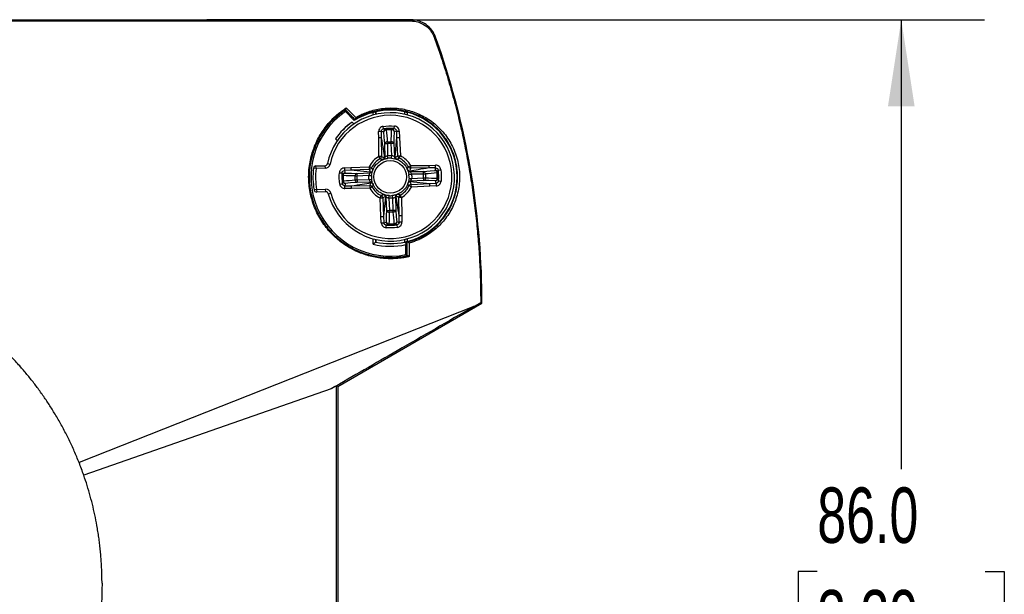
# Model space of a CAD drawing. Header units: millimetres. Extents: x 13 to 546, y 13 to 419.
# Tile 6 of 10: x 160 to 235, y 153 to 197. Entities that reach past the tile are written whole.
import ezdxf

# ---------------------------------------------------------------- set-up
doc = ezdxf.new("R2010")
doc.units = ezdxf.units.MM
doc.header["$LTSCALE"] = 2
doc.linetypes.add('SLD-Solid', pattern=[0])
doc.layers.add('DIMENSIONS', color=140, linetype='SLD-Solid', lineweight=25)
doc.styles.add('SLDTEXTSTYLE0', font='TXT', dxfattribs={"width": 0.7})
doc.dimstyles.new('SLDDIMSTYLE0', dxfattribs={"dimtxt": 4.316016, "dimasz": 6.604, "dimexe": 0, "dimexo": 0.0625, "dimgap": 1.079004, "dimtad": 0, "dimtih": 1, "dimtoh": 1, "dimdec": 1, "dimrnd": 1e-09, "dimzin": 4, "dimdsep": 46, "dimtxsty": 'SLDTEXTSTYLE0', "dimsah": 1, "dimcen": 0.09, "dimadec": 0, "dimazin": 1, "dimtfac": 1, "dimtdec": 1, "dimtofl": 0, "dimtmove": 0, "dimatfit": 3, "dimfxl": 0, "dimfrac": 2, "dimtolj": 1, "dimtzin": 12, "dimarcsym": 0})

# ---------------------------------------------------------------- blocks, each defined once
blk = doc.blocks.new('_D')
at = {"layer": 'DIMENSIONS'}
for p, q in [((176.351, 196.588), (233.161, 196.588)), ((226.811, 196.588), (226.811, 162.286)), ((220.399, 154.46), (218.949, 154.46)), ((218.949, 154.46), (218.949, 147.6)), ((233.224, 154.46), (234.674, 154.46)), ((234.674, 154.46), (234.674, 147.6)), ((218.949, 147.6), (220.399, 147.6)), ((234.674, 147.6), (233.224, 147.6)), ((226.811, 110.588), (226.811, 146.634)), ((176.351, 110.588), (233.161, 110.588))]:
    blk.add_line(p, q, dxfattribs=at)
for points in [[(226.811, 196.588), (225.795, 189.984), (227.827, 189.984)], [(226.811, 110.588), (227.827, 117.192), (225.795, 117.192)]]:
    blk.add_solid(points, dxfattribs=at)
at = {"layer": 'DIMENSIONS', "char_height": 4.2333, "attachment_point": 1, "style": 'SLDTEXTSTYLE0'}
for s, insert in [('86.0', (220.399, 160.883)), ('3.39', (220.399, 153.057))]:
    blk.add_mtext(s, dxfattribs=dict(at, insert=insert))

msp = doc.modelspace()

# ---------------------------------------------------------------- linework, layer by layer
for p, q in [((107.811, 196.588), (173.811, 196.588)), ((173.811, 196.491), (173.811, 196.588)), ((185.068, 188.887), (184.383, 189.572)), ((186.512, 189.312), (186.512, 189.519)), ((186.712, 189.567), (186.712, 189.363)), ((186.72, 189.365), (186.72, 189.561)), ((188.903, 189.561), (188.903, 189.365)), ((188.911, 189.363), (188.911, 189.567)), ((189.111, 189.519), (189.111, 189.312)), ((185.042, 188.63), (184.898, 188.774)), ((184.898, 188.772), (184.898, 188.774)), ((185.041, 188.629), (184.898, 188.772)), ((187.122, 188.047), (186.922, 188.044)), ((186.929, 187.559), (186.922, 188.044)), ((187.122, 188.047), (187.128, 187.562)), ((187.294, 188.248), (187.266, 188.446)), ((188.117, 188.271), (188.134, 188.471)), ((188.301, 188.081), (188.501, 188.09)), ((188.322, 187.596), (188.301, 188.081)), ((188.501, 188.09), (188.522, 187.605)), ((183.625, 187.501), (183.769, 187.357)), ((183.627, 187.501), (183.625, 187.501)), ((183.627, 187.501), (183.77, 187.358)), ((186.948, 186.149), (186.929, 187.559)), ((187.128, 187.562), (187.148, 186.152)), ((187.596, 187.125), (187.397, 187.122)), ((187.411, 186.107), (187.397, 187.122)), ((187.596, 187.125), (187.584, 187.266)), ((187.596, 187.125), (187.609, 186.208)), ((187.881, 187.133), (187.885, 187.275)), ((188.08, 187.142), (187.881, 187.133)), ((187.921, 186.217), (187.881, 187.133)), ((188.08, 187.142), (188.124, 186.128)), ((188.173, 186.117), (188.322, 187.596)), ((188.384, 186.188), (188.322, 187.596)), ((188.522, 187.605), (188.583, 186.196)), ((187.148, 186.152), (186.948, 186.149)), ((187.045, 185.975), (186.948, 186.149)), ((187.298, 185.938), (187.269, 185.927)), ((187.634, 186.009), (187.609, 186.208)), ((187.907, 186.017), (187.921, 186.217)), ((188.384, 186.188), (188.583, 186.196)), ((188.497, 186.017), (188.583, 186.196)), ((182.147, 185.225), (181.948, 185.247)), ((182.141, 185.425), (182.828, 185.445)), ((182.147, 185.225), (182.141, 185.425)), ((182.834, 185.245), (182.147, 185.225)), ((182.828, 185.445), (182.834, 185.245)), ((183.018, 185.603), (183.213, 185.562)), ((183.929, 184.91), (184.128, 184.893)), ((184.309, 185.277), (184.794, 185.298)), ((184.309, 185.277), (184.318, 185.077)), ((184.803, 185.099), (184.318, 185.077)), ((184.794, 185.298), (186.203, 185.36)), ((186.211, 185.16), (184.803, 185.099)), ((186.282, 184.949), (184.803, 185.099)), ((185.257, 184.856), (186.271, 184.9)), ((185.257, 184.856), (185.266, 184.657)), ((186.203, 185.36), (186.211, 185.16)), ((186.382, 185.273), (186.203, 185.36)), ((189.162, 185.101), (189.151, 185.129)), ((189.199, 185.354), (189.373, 185.451)), ((189.331, 184.988), (190.346, 185.003)), ((189.373, 185.451), (190.783, 185.47)), ((189.376, 185.251), (189.373, 185.451)), ((190.786, 185.271), (189.376, 185.251)), ((190.349, 184.803), (190.346, 185.003)), ((190.783, 185.47), (191.268, 185.477)), ((191.271, 185.278), (190.786, 185.271)), ((191.271, 185.278), (191.268, 185.477)), ((191.471, 185.105), (191.669, 185.133)), ((185.124, 184.661), (185.266, 184.657)), ((185.133, 184.36), (185.274, 184.372)), ((186.182, 184.697), (185.266, 184.657)), ((185.274, 184.372), (186.191, 184.385)), ((185.274, 184.372), (185.277, 184.173)), ((186.292, 184.187), (185.277, 184.173)), ((186.182, 184.697), (186.382, 184.683)), ((186.191, 184.385), (186.39, 184.41)), ((189.233, 184.766), (189.432, 184.79)), ((189.241, 184.492), (189.441, 184.478)), ((189.341, 184.227), (190.82, 184.077)), ((190.366, 184.319), (189.352, 184.275)), ((190.349, 184.803), (189.432, 184.79)), ((189.441, 184.478), (190.357, 184.519)), ((190.349, 184.803), (190.49, 184.815)), ((190.366, 184.319), (190.357, 184.519)), ((190.357, 184.519), (190.499, 184.514)), ((191.495, 184.282), (191.694, 184.265)), ((182.193, 183.626), (181.996, 183.592)), ((182.193, 183.626), (182.88, 183.645)), ((182.193, 183.626), (182.199, 183.426)), ((182.885, 183.445), (182.199, 183.426)), ((182.885, 183.445), (182.88, 183.645)), ((183.953, 184.042), (184.151, 184.071)), ((184.352, 183.898), (184.837, 183.904)), ((184.355, 183.698), (184.352, 183.898)), ((184.84, 183.705), (184.355, 183.698)), ((184.837, 183.904), (186.247, 183.924)), ((186.25, 183.725), (184.84, 183.705)), ((186.247, 183.924), (186.25, 183.725)), ((186.25, 183.725), (186.424, 183.821)), ((186.461, 184.074), (186.473, 184.045)), ((189.42, 183.816), (189.241, 183.902)), ((189.412, 184.015), (190.82, 184.077)), ((189.42, 183.816), (189.412, 184.015)), ((190.829, 183.877), (189.42, 183.816)), ((190.82, 184.077), (191.305, 184.098)), ((191.314, 183.899), (190.829, 183.877)), ((191.305, 184.098), (191.314, 183.899)), ((183.084, 183.298), (183.277, 183.351)), ((187.04, 182.979), (187.126, 183.159)), ((187.04, 182.979), (187.239, 182.988)), ((187.101, 181.571), (187.04, 182.979)), ((187.239, 182.988), (187.3, 181.579)), ((187.45, 183.058), (187.3, 181.579)), ((187.543, 182.033), (187.499, 183.047)), ((187.702, 182.958), (187.716, 183.158)), ((187.702, 182.958), (187.742, 182.042)), ((188.014, 182.967), (187.989, 183.166)), ((188.027, 182.05), (188.014, 182.967)), ((188.212, 183.068), (188.226, 182.053)), ((188.675, 183.026), (188.475, 183.023)), ((188.495, 181.613), (188.475, 183.023)), ((188.675, 183.026), (188.578, 183.2)), ((188.675, 183.026), (188.694, 181.616)), ((187.543, 182.033), (187.742, 182.042)), ((187.738, 181.901), (187.742, 182.042)), ((188.027, 182.05), (188.226, 182.053)), ((188.039, 181.909), (188.027, 182.05)), ((187.122, 181.086), (187.101, 181.571)), ((187.3, 181.579), (187.322, 181.094)), ((188.501, 181.128), (188.495, 181.613)), ((188.701, 181.131), (188.501, 181.128)), ((188.694, 181.616), (188.701, 181.131)), ((187.122, 181.086), (187.322, 181.094)), ((187.489, 180.705), (187.506, 180.904)), ((188.357, 180.73), (188.329, 180.928)), ((186.512, 179.45), (186.512, 179.863)), ((186.712, 179.813), (186.712, 179.608)), ((186.72, 179.615), (186.72, 179.811)), ((188.903, 179.811), (188.903, 179.615)), ((188.911, 179.608), (188.911, 179.813)), ((189.011, 179.631), (189.011, 179.528)), ((189.111, 179.863), (189.111, 179.656)), ((189.011, 178.658), (189.011, 179.426)), ((194.176, 174.687), (164.06, 162.78)), ((183.811, 168.588), (194.811, 174.938)), ((159.67, 169.999), (159.529, 170.16)), ((183.3, 168.409), (164.416, 161.822)), ((183.811, 168.588), (183.714, 168.644)), ((183.811, 168.588), (183.811, 138.588))]:
    msp.add_line(p, q)
at = {"flags": 128}
for points in [[(184.383, 189.572), (184.39, 189.647), (184.395, 189.705)], [(186.712, 189.567), (186.717, 189.563), (186.72, 189.561)], [(188.911, 189.567), (188.906, 189.563), (188.903, 189.561)], [(185.119, 188.978), (185.09, 188.927), (185.068, 188.887)], [(187.397, 187.122), (187.353, 187.626), (187.319, 188.021)], [(188.106, 188.044), (188.091, 187.539), (188.08, 187.142)], [(184.355, 184.882), (184.86, 184.867), (185.257, 184.856)], [(190.346, 185.003), (190.85, 185.046), (191.245, 185.08)], [(185.277, 184.173), (184.773, 184.129), (184.378, 184.095)], [(191.268, 184.293), (190.763, 184.308), (190.366, 184.319)], [(187.517, 181.131), (187.532, 181.636), (187.543, 182.033)], [(188.226, 182.053), (188.27, 181.55), (188.304, 181.154)], [(186.712, 179.608), (186.717, 179.612), (186.72, 179.615)], [(188.911, 179.608), (188.906, 179.612), (188.903, 179.615)], [(189.011, 179.631), (189.063, 179.617), (189.104, 179.606)], [(189.011, 178.658), (189.064, 178.615), (189.105, 178.582)], [(194.176, 174.687), (194.478, 174.859), (194.715, 174.994)], [(194.811, 174.938), (194.757, 174.97), (194.715, 174.994)]]:
    msp.add_lwpolyline(points, dxfattribs=at)
msp.add_circle((187.811, 184.588), 1.244)
for centre, radius, start, end in [((187.811, 184.588), 6.05, 124.52432, 281.44032), ((187.811, 184.588), 4.9, 195.25768, 168.03976), ((187.811, 184.588), 5.1, 104.75766, 122.54421), ((187.811, 184.588), 5.091, 77.62308, 102.37692), ((187.811, 184.588), 5.1, 284.75766, 75.24234), ((187.811, 184.588), 4.7, 195.25768, 168.03976), ((187.811, 184.588), 5.1, 124.83575, 145.16425), ((187.811, 184.588), 5.099, 124.84806, 145.15194), ((187.519, 188.024), 0.2, 95.3728, 180.80075), ((187.501, 187.978), 0.187, 88.13041, 166.64955), ((186.63, 188.092), 0.88, 4.77805, 8.59157), ((188.789, 188.154), 0.88, 174.70611, 178.51953), ((187.926, 187.99), 0.187, 16.6488, 95.16716), ((187.906, 188.035), 0.2, 2.4974, 87.92478), ((187.578, 187.079), 0.187, 88.3198, 166.69185), ((187.901, 187.089), 0.187, 16.60649, 94.97773), ((187.811, 184.588), 1.784, 118.92741, 154.37003), ((187.811, 184.588), 1.585, 118.92741, 154.37003), ((186.947, 186.15), 0.201, 299.10965, 0.55747), ((187.211, 186.104), 0.199, 291.63773, 0.9601), ((188.323, 186.136), 0.199, 182.33803, 251.65934), ((188.584, 186.197), 0.201, 182.73998, 244.18779), ((187.811, 184.588), 1.585, 28.92741, 64.37003), ((187.811, 184.588), 1.784, 28.92741, 64.37003), ((187.811, 184.588), 5.9, 173.58057, 189.71687), ((182.147, 185.225), 0.2, 91.64872, 173.58057), ((187.811, 184.588), 5.7, 173.58057, 189.71687), ((182.822, 185.645), 0.2, 271.64872, 348.03976), ((182.822, 185.645), 0.4, 271.64872, 348.03976), ((184.364, 184.682), 0.2, 92.4974, 177.92478), ((184.409, 184.703), 0.187, 106.6488, 185.16716), ((185.31, 184.677), 0.187, 106.60649, 184.97773), ((186.202, 185.361), 0.201, 272.73998, 334.18779), ((186.263, 185.1), 0.199, 272.33803, 341.65934), ((189.328, 185.188), 0.199, 201.63773, 270.9601), ((189.374, 185.452), 0.201, 209.10965, 270.55747), ((190.303, 184.821), 0.187, 358.3198, 76.69185), ((191.248, 184.88), 0.2, 5.3728, 90.80075), ((191.202, 184.898), 0.187, 358.13041, 76.64955), ((191.315, 185.769), 0.88, 274.77805, 278.59157), ((184.245, 185.566), 0.88, 264.70611, 268.51953), ((184.307, 183.406), 0.88, 94.77805, 98.59157), ((184.375, 184.295), 0.2, 185.3728, 270.80075), ((184.421, 184.277), 0.187, 178.13041, 256.64955), ((185.32, 184.354), 0.187, 178.3198, 256.69185), ((186.295, 183.987), 0.199, 21.63773, 90.9601), ((189.36, 184.076), 0.199, 92.33803, 161.65934), ((190.313, 184.498), 0.187, 286.60649, 4.97773), ((191.214, 184.473), 0.187, 286.6488, 5.16716), ((191.259, 184.493), 0.2, 272.4974, 357.92478), ((191.378, 183.61), 0.88, 84.70611, 88.51953), ((182.193, 183.626), 0.2, 189.71687, 271.64872), ((182.891, 183.246), 0.4, 15.25768, 91.64872), ((182.891, 183.246), 0.2, 15.25768, 91.64872), ((186.249, 183.723), 0.201, 29.10965, 90.55747), ((187.811, 184.588), 1.784, 208.92741, 244.37003), ((187.811, 184.588), 1.585, 208.92741, 244.37003), ((187.811, 184.588), 1.585, 298.92741, 334.37003), ((187.811, 184.588), 1.784, 298.92741, 334.37003), ((189.421, 183.815), 0.201, 92.73998, 154.18779), ((187.038, 182.978), 0.201, 2.73998, 64.18779), ((187.299, 183.039), 0.199, 2.33803, 71.65934), ((188.412, 183.071), 0.199, 111.63773, 180.9601), ((188.676, 183.025), 0.201, 119.10965, 180.55747), ((187.722, 182.087), 0.187, 196.60649, 274.97773), ((188.045, 182.096), 0.187, 268.3198, 346.69185), ((187.717, 181.14), 0.2, 182.4974, 267.92478), ((187.696, 181.185), 0.187, 196.6488, 275.16716), ((188.122, 181.197), 0.187, 268.13041, 346.64955), ((188.104, 181.151), 0.2, 275.3728, 0.80075), ((186.833, 181.022), 0.88, 354.70611, 358.51953), ((188.993, 181.084), 0.88, 184.77805, 188.59157), ((187.811, 184.588), 5.099, 257.55205, 282.44795), ((187.811, 184.588), 5.091, 257.62308, 282.37692), ((187.811, 184.588), 5.299, 255.80877, 283.08829)]:
    msp.add_arc(centre, radius, start, end)
for points, knots in [([(140.811, 196.491), (143.826, 196.491), (150.508, 196.491), (161.508, 196.491), (169.493, 196.491), (173.811, 196.491)], [0, 0, 0, 0, 0.274068, 0.607401, 1, 1, 1, 1]), ([(194.811, 174.938), (194.811, 178.168), (194.55, 181.398), (193.511, 187.774), (192.734, 190.919), (191.581, 194.365), (191.449, 194.747), (191.305, 195.151), (191.296, 195.174), (191.279, 195.222), (191.271, 195.246), (191.245, 195.317), (191.226, 195.364), (191.163, 195.502), (191.115, 195.59), (190.95, 195.845), (190.815, 195.997), (190.349, 196.384), (189.959, 196.545), (189.506, 196.584), (189.456, 196.587), (189.355, 196.588), (189.304, 196.588), (189.153, 196.588), (189.052, 196.588), (188.749, 196.588), (188.547, 196.588), (186.731, 196.588), (185.116, 196.588), (180.271, 196.588), (177.041, 196.588), (173.811, 196.588)], [0, 0, 0, 0, 0.00970202, 0.00970202, 0.01940404, 0.01940404, 0.02061679, 0.02061679, 0.02069259, 0.02069259, 0.02076838, 0.02076838, 0.02091998, 0.02091998, 0.02122317, 0.02122317, 0.02182954, 0.02182954, 0.02304229, 0.02304229, 0.02319389, 0.02319389, 0.02334548, 0.02334548, 0.02364867, 0.02364867, 0.02425505, 0.02425505, 0.02910606, 0.02910606, 0.03880807, 0.03880807, 0.03880807, 0.03880807]), ([(173.811, 196.491), (175.422, 196.491), (178.644, 196.491), (182.56, 196.491), (185.782, 196.491), (187.494, 196.491), (188.611, 196.491), (188.863, 196.491), (189.064, 196.491), (189.203, 196.491), (189.354, 196.491), (189.633, 196.488), (190.091, 196.387), (190.53, 196.133), (190.831, 195.834), (191.01, 195.589), (191.124, 195.366), (191.193, 195.177), (191.294, 194.892), (191.446, 194.46), (191.752, 193.556), (192.147, 192.314), (192.604, 190.728), (193.015, 189.14), (193.379, 187.552), (193.699, 185.966), (193.973, 184.381), (194.204, 182.801), (194.391, 181.226), (194.536, 179.656), (194.638, 178.095), (194.702, 176.541), (194.71, 175.509), (194.715, 174.994)], [0, 0, 0, 0, 0.125377, 0.250754, 0.304825, 0.376131, 0.383976, 0.391803, 0.395727, 0.399639, 0.402654, 0.407457, 0.421344, 0.438624, 0.446073, 0.454288, 0.462118, 0.465518, 0.469919, 0.485634, 0.501135, 0.544232, 0.587051, 0.629593, 0.671858, 0.713845, 0.755556, 0.796989, 0.838146, 0.879025, 0.919627, 0.959952, 1, 1, 1, 1]), ([(189.261, 178.509), (189.178, 178.491), (189.013, 178.454), (188.765, 178.412), (188.517, 178.379), (188.271, 178.357), (188.024, 178.345), (187.778, 178.342), (187.533, 178.35), (187.031, 178.384), (186.282, 178.51), (185.293, 178.853), (184.352, 179.364), (183.479, 180.066), (182.721, 180.937), (182.12, 181.969), (181.723, 183.107), (181.553, 184.292), (181.607, 185.462), (181.867, 186.568), (182.305, 187.58), (182.795, 188.325), (183.249, 188.862), (183.579, 189.189), (183.889, 189.454), (184.163, 189.666), (184.356, 189.793), (184.453, 189.857)], [0, 0, 0, 0, 0.016111, 0.032055, 0.047852, 0.063523, 0.07909, 0.094574, 0.109994, 0.125372, 0.189197, 0.250605, 0.314403, 0.375907, 0.438501, 0.500951, 0.563556, 0.625864, 0.688338, 0.750947, 0.8129, 0.875168, 0.905753, 0.937573, 0.958259, 0.979059, 1, 1, 1, 1]), ([(184.408, 189.715), (184.338, 189.667), (184.201, 189.575), (184.007, 189.429), (183.826, 189.283), (183.66, 189.138), (183.507, 188.995), (183.367, 188.855), (183.238, 188.718), (183.121, 188.586), (183.015, 188.459), (182.728, 188.097), (182.322, 187.466), (181.897, 186.462), (181.654, 185.391), (181.608, 184.242), (181.776, 183.098), (182.164, 181.993), (182.746, 180.989), (183.478, 180.144), (184.333, 179.453), (185.231, 178.956), (186.201, 178.613), (187.001, 178.469), (187.672, 178.43), (188.155, 178.441), (188.647, 178.49), (188.962, 178.553), (189.12, 178.585)], [0, 0, 0, 0, 0.015696, 0.030683, 0.044963, 0.058533, 0.071395, 0.083547, 0.094991, 0.105726, 0.115753, 0.12507, 0.18946, 0.24923, 0.314117, 0.37429, 0.437578, 0.499155, 0.560425, 0.624161, 0.683931, 0.749415, 0.807423, 0.874607, 0.903669, 0.937279, 0.968621, 1, 1, 1, 1]), ([(185.119, 188.978), (184.999, 189.099), (184.878, 189.22), (184.697, 189.402), (184.637, 189.463), (184.516, 189.584), (184.456, 189.644), (184.395, 189.705)], [0, 0, 0, 0, 0.5, 0.5, 0.75, 0.75, 1, 1, 1, 1]), ([(184.408, 189.715), (184.412, 189.718), (184.42, 189.725), (184.432, 189.746), (184.442, 189.776), (184.449, 189.81), (184.452, 189.838), (184.453, 189.852), (184.453, 189.857)], [0, 0, 0, 0, 0.146614, 0.313299, 0.499622, 0.749399, 0.915777, 1, 1, 1, 1]), ([(184.453, 189.857), (184.488, 189.821), (184.558, 189.751), (184.679, 189.628), (184.888, 189.419), (185.061, 189.245), (185.183, 189.123)], [0, 0, 0, 0, 0.142887, 0.285734, 0.500011, 1, 1, 1, 1]), ([(189.118, 179.61), (189.191, 179.63), (189.334, 179.67), (189.538, 179.739), (189.725, 179.811), (189.897, 179.884), (190.166, 180.01), (190.515, 180.203), (190.944, 180.501), (191.337, 180.836), (191.708, 181.225), (192.038, 181.651), (192.432, 182.291), (192.795, 183.179), (192.985, 184.359), (192.899, 185.568), (192.531, 186.719), (191.915, 187.747), (191.123, 188.566), (190.179, 189.191), (189.073, 189.623), (188.045, 189.757), (187.134, 189.704), (186.559, 189.591), (186.087, 189.442), (185.76, 189.314), (185.44, 189.165), (185.236, 189.047), (185.134, 188.988)], [0, 0, 0, 0, 0.014357, 0.027802, 0.040335, 0.051957, 0.062669, 0.095492, 0.125462, 0.157749, 0.188058, 0.220195, 0.250809, 0.315215, 0.376098, 0.438254, 0.501199, 0.561397, 0.625958, 0.684907, 0.750436, 0.830071, 0.867353, 0.914846, 0.93605, 0.957257, 0.978725, 1, 1, 1, 1]), ([(185.183, 189.123), (185.243, 189.157), (185.365, 189.227), (185.552, 189.322), (185.743, 189.41), (185.938, 189.491), (186.233, 189.599), (186.635, 189.716), (187.15, 189.81), (187.676, 189.854), (188.38, 189.841), (189.264, 189.69), (190.287, 189.289), (191.232, 188.663), (192.045, 187.822), (192.67, 186.787), (193.047, 185.614), (193.142, 184.383), (192.954, 183.187), (192.518, 182.103), (191.991, 181.332), (191.498, 180.805), (191.096, 180.456), (190.666, 180.153), (190.265, 179.926), (189.901, 179.758), (189.584, 179.634), (189.368, 179.57), (189.26, 179.538)], [0, 0, 0, 0, 0.012447, 0.02494, 0.03749, 0.050111, 0.062814, 0.093795, 0.125019, 0.156281, 0.187609, 0.249632, 0.312131, 0.374106, 0.436558, 0.498866, 0.561547, 0.62397, 0.686582, 0.749259, 0.811899, 0.843026, 0.874498, 0.905835, 0.937304, 0.958265, 0.979139, 1, 1, 1, 1]), ([(186.512, 189.519), (186.525, 189.523), (186.551, 189.529), (186.6, 189.542), (186.656, 189.555), (186.693, 189.563), (186.71, 189.567), (186.711, 189.567), (186.712, 189.567)], [0, 0, 0, 0, 0.125409, 0.251283, 0.499883, 0.74876, 0.874392, 1, 1, 1, 1]), ([(188.911, 189.567), (188.911, 189.567), (188.913, 189.567), (188.93, 189.563), (188.967, 189.555), (189.023, 189.542), (189.072, 189.529), (189.098, 189.523), (189.111, 189.519)], [0, 0, 0, 0, 0.125494, 0.251122, 0.49965, 0.748356, 0.874538, 1, 1, 1, 1]), ([(185.134, 188.988), (185.129, 188.985), (185.121, 188.98), (185.12, 188.979), (185.119, 188.978)], [0, 0, 0, 0, 0.494794, 1, 1, 1, 1]), ([(185.183, 189.123), (185.182, 189.118), (185.182, 189.105), (185.178, 189.077), (185.169, 189.041), (185.153, 189.005), (185.14, 188.993), (185.134, 188.988)], [0, 0, 0, 0, 0.0808104, 0.2511155, 0.5013598, 0.7720935, 1, 1, 1, 1]), ([(187.266, 188.446), (187.17, 188.432), (187.081, 188.383), (186.956, 188.237), (186.921, 188.141), (186.922, 188.044)], [0, 0, 0, 0, 0.00029095, 0.00029095, 0.0005818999, 0.0005818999, 0.0005818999, 0.0005818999]), ([(187.122, 188.047), (187.121, 188.095), (187.138, 188.143), (187.201, 188.216), (187.246, 188.241), (187.294, 188.248)], [0, 0, 0, 0, 0.5, 0.5, 1, 1, 1, 1]), ([(187.294, 188.248), (187.332, 188.244), (187.4, 188.236), (187.469, 188.227), (187.5, 188.223)], [0, 0, 0, 0, 0.551491, 1, 1, 1, 1]), ([(187.91, 188.177), (187.842, 188.178), (187.708, 188.18), (187.574, 188.17), (187.507, 188.165)], [0, 0, 0, 0, 0.499996, 1, 1, 1, 1]), ([(187.913, 188.235), (187.944, 188.241), (188.012, 188.254), (188.08, 188.265), (188.117, 188.271)], [0, 0, 0, 0, 0.44851, 1, 1, 1, 1]), ([(188.117, 188.271), (188.165, 188.267), (188.212, 188.245), (188.279, 188.176), (188.299, 188.129), (188.301, 188.081)], [0, 0, 0, 0, 0.5, 0.5, 1, 1, 1, 1]), ([(188.501, 188.09), (188.496, 188.187), (188.456, 188.28), (188.322, 188.419), (188.231, 188.462), (188.134, 188.471)], [0, 0, 0, 0, 0.0002910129, 0.0002910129, 0.0005820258, 0.0005820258, 0.0005820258, 0.0005820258]), ([(187.128, 187.562), (187.125, 187.562), (187.102, 187.562), (187.028, 187.561), (186.979, 187.56), (186.929, 187.559)], [0, 0, 0, 0, 0.5, 0.5, 1, 1, 1, 1]), ([(187.881, 187.133), (187.879, 187.133), (187.878, 187.133), (187.877, 187.134), (187.815, 187.135), (187.754, 187.135), (187.693, 187.132), (187.661, 187.13), (187.628, 187.128), (187.596, 187.125)], [0, 0, 0, 0, 0.0000039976, 0.0000039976, 0.0000039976, 0.0001877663, 0.0001877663, 0.0001877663, 0.0002848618, 0.0002848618, 0.0002848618, 0.0002848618]), ([(188.322, 187.596), (188.326, 187.596), (188.349, 187.597), (188.422, 187.6), (188.472, 187.603), (188.522, 187.605)], [0, 0, 0, 0, 0.5, 0.5, 1, 1, 1, 1]), ([(186.46, 185.033), (186.465, 185.057), (186.506, 185.248), (186.687, 185.501), (186.966, 185.753), (187.158, 185.879), (187.277, 185.912), (187.292, 185.916)], [0, 0, 0, 0, 0.057774, 0.465595, 0.704247, 0.963109, 1, 1, 1, 1]), ([(187.243, 185.907), (187.232, 185.906), (187.211, 185.904), (187.178, 185.908), (187.141, 185.918), (187.097, 185.938), (187.062, 185.963), (187.045, 185.975)], [0, 0, 0, 0, 0.1666522, 0.3333143, 0.4999995, 0.7430635, 1, 1, 1, 1]), ([(187.243, 185.907), (187.256, 185.914), (187.281, 185.927), (187.311, 185.954), (187.334, 185.985), (187.349, 186.016), (187.358, 186.045), (187.363, 186.071), (187.363, 186.087), (187.363, 186.094)], [0, 0, 0, 0, 0.183019, 0.358152, 0.520653, 0.667246, 0.796183, 0.906976, 1, 1, 1, 1]), ([(187.389, 185.956), (187.391, 185.956), (187.417, 185.966), (187.483, 185.983), (187.567, 186), (187.611, 186.006), (187.634, 186.009)], [0, 0, 0, 0, 0.046104, 0.53015, 0.766256, 1, 1, 1, 1]), ([(187.609, 186.208), (187.558, 186.196), (187.509, 186.173), (187.437, 186.13), (187.414, 186.11), (187.411, 186.107)], [0, 0, 0, 0, 0.5, 0.5, 1, 1, 1, 1]), ([(187.907, 186.017), (187.861, 186.02), (187.815, 186.021), (187.724, 186.019), (187.678, 186.015), (187.634, 186.009)], [0, 0, 0, 0, 0.5, 0.5, 1, 1, 1, 1]), ([(187.907, 186.017), (187.996, 186.011), (188.083, 185.996), (188.212, 185.964), (188.254, 185.949), (188.261, 185.947)], [0, 0, 0, 0, 0.5, 0.5, 1, 1, 1, 1]), ([(188.124, 186.128), (188.12, 186.131), (188.096, 186.149), (188.022, 186.188), (187.971, 186.208), (187.921, 186.217)], [0, 0, 0, 0, 0.5, 0.5, 1, 1, 1, 1]), ([(188.173, 186.117), (188.187, 186.116), (188.215, 186.114), (188.257, 186.121), (188.299, 186.135), (188.342, 186.157), (188.37, 186.177), (188.384, 186.188)], [0, 0, 0, 0, 0.195552, 0.393295, 0.593262, 0.795487, 1, 1, 1, 1]), ([(188.303, 185.938), (188.269, 185.951), (188.235, 185.975), (188.187, 186.04), (188.174, 186.08), (188.173, 186.117)], [0, 0, 0, 0, 0.5, 0.5, 1, 1, 1, 1]), ([(188.259, 185.945), (188.266, 185.943), (188.386, 185.918), (188.591, 185.798), (188.841, 185.596), (189.036, 185.364), (189.096, 185.184), (189.123, 185.1)], [0, 0, 0, 0, 0.0175423, 0.2917522, 0.5504994, 0.7890517, 1, 1, 1, 1]), ([(188.497, 186.017), (188.481, 186.004), (188.449, 185.978), (188.401, 185.953), (188.352, 185.937), (188.321, 185.938), (188.304, 185.938)], [0, 0, 0, 0, 0.24357, 0.500002, 0.733591, 1, 1, 1, 1]), ([(184.309, 185.277), (184.212, 185.272), (184.119, 185.232), (183.98, 185.098), (183.937, 185.007), (183.929, 184.91)], [0, 0, 0, 0, 0.0002910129, 0.0002910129, 0.0005820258, 0.0005820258, 0.0005820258, 0.0005820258]), ([(184.128, 184.893), (184.132, 184.942), (184.154, 184.988), (184.223, 185.055), (184.27, 185.075), (184.318, 185.077)], [0, 0, 0, 0, 0.5, 0.5, 1, 1, 1, 1]), ([(184.164, 184.689), (184.158, 184.72), (184.145, 184.789), (184.134, 184.856), (184.128, 184.893)], [0, 0, 0, 0, 0.44851, 1, 1, 1, 1]), ([(184.794, 185.298), (184.796, 185.248), (184.798, 185.198), (184.802, 185.125), (184.803, 185.102), (184.803, 185.099)], [0, 0, 0, 0, 0.5, 0.5, 1, 1, 1, 1]), ([(186.271, 184.9), (186.269, 184.897), (186.251, 184.872), (186.211, 184.798), (186.191, 184.748), (186.182, 184.697)], [0, 0, 0, 0, 0.5, 0.5, 1, 1, 1, 1]), ([(186.282, 184.949), (186.283, 184.963), (186.285, 184.991), (186.278, 185.033), (186.264, 185.075), (186.242, 185.118), (186.222, 185.146), (186.211, 185.16)], [0, 0, 0, 0, 0.1955517, 0.3932946, 0.5932623, 0.795487, 1, 1, 1, 1]), ([(186.461, 185.08), (186.448, 185.045), (186.424, 185.011), (186.359, 184.963), (186.319, 184.95), (186.282, 184.949)], [0, 0, 0, 0, 0.5, 0.5, 1, 1, 1, 1]), ([(186.382, 185.273), (186.394, 185.259), (186.416, 185.232), (186.439, 185.192), (186.454, 185.153), (186.462, 185.116), (186.461, 185.092), (186.461, 185.08)], [0, 0, 0, 0, 0.2120555, 0.4180493, 0.6180138, 0.8119849, 1, 1, 1, 1]), ([(186.382, 184.683), (186.388, 184.772), (186.403, 184.859), (186.435, 184.988), (186.45, 185.03), (186.452, 185.037)], [0, 0, 0, 0, 0.5, 0.5, 1, 1, 1, 1]), ([(189.131, 185.156), (189.13, 185.17), (189.128, 185.2), (189.138, 185.247), (189.159, 185.298), (189.185, 185.335), (189.199, 185.354)], [0, 0, 0, 0, 0.2211875, 0.4615306, 0.7211061, 1, 1, 1, 1]), ([(189.131, 185.156), (189.138, 185.144), (189.151, 185.118), (189.178, 185.088), (189.209, 185.065), (189.24, 185.05), (189.269, 185.041), (189.294, 185.037), (189.31, 185.036), (189.318, 185.036)], [0, 0, 0, 0, 0.1830186, 0.3581516, 0.5206528, 0.6672458, 0.7961825, 0.906976, 1, 1, 1, 1]), ([(189.142, 185.114), (189.145, 185.108), (189.162, 185.067), (189.202, 184.94), (189.222, 184.854), (189.233, 184.766)], [0, 0, 0, 0, 0.5, 0.5, 1, 1, 1, 1]), ([(189.432, 184.79), (189.42, 184.841), (189.397, 184.89), (189.353, 184.962), (189.334, 184.985), (189.331, 184.988)], [0, 0, 0, 0, 0.5, 0.5, 1, 1, 1, 1]), ([(190.786, 185.271), (190.786, 185.274), (190.785, 185.297), (190.784, 185.371), (190.784, 185.42), (190.783, 185.47)], [0, 0, 0, 0, 0.5, 0.5, 1, 1, 1, 1]), ([(191.669, 185.133), (191.656, 185.229), (191.607, 185.318), (191.46, 185.444), (191.365, 185.478), (191.268, 185.477)], [0, 0, 0, 0, 0.00029095, 0.00029095, 0.0005818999, 0.0005818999, 0.0005818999, 0.0005818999]), ([(191.271, 185.278), (191.319, 185.278), (191.367, 185.261), (191.44, 185.198), (191.465, 185.153), (191.471, 185.105)], [0, 0, 0, 0, 0.5, 0.5, 1, 1, 1, 1]), ([(191.4, 184.489), (191.401, 184.557), (191.404, 184.691), (191.394, 184.825), (191.389, 184.892)], [0, 0, 0, 0, 0.4999962, 1, 1, 1, 1]), ([(191.471, 185.105), (191.467, 185.067), (191.46, 184.999), (191.451, 184.93), (191.447, 184.899)], [0, 0, 0, 0, 0.551491, 1, 1, 1, 1]), ([(184.151, 184.071), (184.156, 184.108), (184.163, 184.176), (184.172, 184.245), (184.176, 184.276)], [0, 0, 0, 0, 0.551491, 1, 1, 1, 1]), ([(184.223, 184.686), (184.221, 184.619), (184.219, 184.484), (184.229, 184.35), (184.234, 184.283)], [0, 0, 0, 0, 0.499996, 1, 1, 1, 1]), ([(185.266, 184.657), (185.266, 184.655), (185.266, 184.654), (185.266, 184.653), (185.264, 184.592), (185.264, 184.53), (185.267, 184.469), (185.269, 184.437), (185.271, 184.404), (185.274, 184.372)], [0, 0, 0, 0, 0.0000039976, 0.0000039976, 0.0000039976, 0.0001877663, 0.0001877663, 0.0001877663, 0.0002848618, 0.0002848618, 0.0002848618, 0.0002848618]), ([(186.191, 184.385), (186.203, 184.335), (186.226, 184.286), (186.27, 184.214), (186.289, 184.19), (186.292, 184.187)], [0, 0, 0, 0, 0.5, 0.5, 1, 1, 1, 1]), ([(186.305, 184.139), (186.304, 184.147), (186.3, 184.163), (186.295, 184.179), (186.292, 184.187)], [0, 0, 0, 0, 0.4998695, 1, 1, 1, 1]), ([(186.305, 184.139), (186.342, 184.14), (186.383, 184.129), (186.451, 184.085), (186.477, 184.053), (186.492, 184.019)], [0, 0, 0, 0, 0.5, 0.5, 1, 1, 1, 1]), ([(186.382, 184.683), (186.379, 184.641), (186.378, 184.598), (186.38, 184.506), (186.383, 184.459), (186.39, 184.41)], [0, 0, 0, 0, 0.5, 0.5, 1, 1, 1, 1]), ([(186.48, 184.061), (186.478, 184.067), (186.461, 184.108), (186.421, 184.235), (186.401, 184.321), (186.39, 184.41)], [0, 0, 0, 0, 0.5, 0.5, 1, 1, 1, 1]), ([(189.163, 184.142), (189.158, 184.118), (189.117, 183.927), (188.936, 183.674), (188.657, 183.423), (188.465, 183.296), (188.346, 183.263), (188.331, 183.259)], [0, 0, 0, 0, 0.057744, 0.46557, 0.704235, 0.963108, 1, 1, 1, 1]), ([(189.341, 184.227), (189.327, 184.225), (189.296, 184.222), (189.246, 184.201), (189.194, 184.16), (189.173, 184.118), (189.162, 184.096)], [0, 0, 0, 0, 0.174643, 0.404305, 0.684942, 1, 1, 1, 1]), ([(189.241, 184.492), (189.235, 184.403), (189.22, 184.316), (189.188, 184.187), (189.173, 184.145), (189.171, 184.138)], [0, 0, 0, 0, 0.5, 0.5, 1, 1, 1, 1]), ([(189.241, 184.492), (189.244, 184.534), (189.245, 184.578), (189.243, 184.669), (189.239, 184.716), (189.233, 184.766)], [0, 0, 0, 0, 0.5, 0.5, 1, 1, 1, 1]), ([(189.352, 184.275), (189.354, 184.279), (189.372, 184.303), (189.412, 184.378), (189.432, 184.428), (189.441, 184.478)], [0, 0, 0, 0, 0.5, 0.5, 1, 1, 1, 1]), ([(190.357, 184.519), (190.357, 184.52), (190.357, 184.521), (190.357, 184.523), (190.359, 184.584), (190.358, 184.645), (190.356, 184.706), (190.354, 184.739), (190.352, 184.771), (190.349, 184.803)], [0, 0, 0, 0, 0.0000039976, 0.0000039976, 0.0000039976, 0.0001877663, 0.0001877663, 0.0001877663, 0.0002848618, 0.0002848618, 0.0002848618, 0.0002848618]), ([(191.495, 184.282), (191.491, 184.234), (191.469, 184.187), (191.4, 184.12), (191.353, 184.1), (191.305, 184.098)], [0, 0, 0, 0, 0.5, 0.5, 1, 1, 1, 1]), ([(191.314, 183.899), (191.411, 183.903), (191.504, 183.943), (191.643, 184.077), (191.686, 184.168), (191.694, 184.265)], [0, 0, 0, 0, 0.0002910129, 0.0002910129, 0.0005820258, 0.0005820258, 0.0005820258, 0.0005820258]), ([(191.459, 184.486), (191.465, 184.455), (191.477, 184.387), (191.489, 184.319), (191.495, 184.282)], [0, 0, 0, 0, 0.44851, 1, 1, 1, 1]), ([(183.953, 184.042), (183.967, 183.946), (184.016, 183.857), (184.162, 183.732), (184.258, 183.697), (184.355, 183.698)], [0, 0, 0, 0, 0.00029095, 0.00029095, 0.0005818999, 0.0005818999, 0.0005818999, 0.0005818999]), ([(184.352, 183.898), (184.304, 183.897), (184.256, 183.915), (184.183, 183.978), (184.158, 184.022), (184.151, 184.071)], [0, 0, 0, 0, 0.5, 0.5, 1, 1, 1, 1]), ([(184.837, 183.904), (184.837, 183.901), (184.838, 183.878), (184.839, 183.805), (184.839, 183.755), (184.84, 183.705)], [0, 0, 0, 0, 0.5, 0.5, 1, 1, 1, 1]), ([(186.492, 184.019), (186.493, 184.005), (186.495, 183.976), (186.485, 183.929), (186.463, 183.877), (186.438, 183.84), (186.424, 183.821)], [0, 0, 0, 0, 0.221188, 0.461531, 0.721106, 1, 1, 1, 1]), ([(187.364, 183.231), (187.357, 183.232), (187.237, 183.257), (187.032, 183.377), (186.782, 183.579), (186.587, 183.811), (186.527, 183.991), (186.5, 184.075)], [0, 0, 0, 0, 0.01755, 0.291797, 0.550566, 0.789125, 1, 1, 1, 1]), ([(189.241, 183.902), (189.229, 183.916), (189.207, 183.943), (189.184, 183.983), (189.169, 184.022), (189.161, 184.059), (189.161, 184.084), (189.162, 184.096)], [0, 0, 0, 0, 0.212064, 0.418063, 0.618027, 0.811994, 1, 1, 1, 1]), ([(190.829, 183.877), (190.826, 183.927), (190.824, 183.977), (190.821, 184.05), (190.82, 184.073), (190.82, 184.077)], [0, 0, 0, 0, 0.5, 0.5, 1, 1, 1, 1]), ([(187.126, 183.159), (187.142, 183.171), (187.174, 183.198), (187.222, 183.222), (187.271, 183.238), (187.302, 183.237), (187.319, 183.237)], [0, 0, 0, 0, 0.243578, 0.500002, 0.733614, 1, 1, 1, 1]), ([(187.45, 183.058), (187.449, 183.072), (187.446, 183.103), (187.425, 183.153), (187.384, 183.206), (187.342, 183.226), (187.319, 183.237)], [0, 0, 0, 0, 0.174643, 0.404305, 0.684942, 1, 1, 1, 1]), ([(187.716, 183.158), (187.627, 183.164), (187.54, 183.18), (187.411, 183.211), (187.369, 183.226), (187.362, 183.229)], [0, 0, 0, 0, 0.5, 0.5, 1, 1, 1, 1]), ([(187.499, 183.047), (187.502, 183.045), (187.527, 183.027), (187.601, 182.987), (187.651, 182.967), (187.702, 182.958)], [0, 0, 0, 0, 0.5, 0.5, 1, 1, 1, 1]), ([(187.716, 183.158), (187.762, 183.155), (187.807, 183.154), (187.899, 183.157), (187.944, 183.16), (187.989, 183.166)], [0, 0, 0, 0, 0.5, 0.5, 1, 1, 1, 1]), ([(188.338, 183.257), (188.332, 183.254), (188.291, 183.237), (188.164, 183.198), (188.078, 183.177), (187.989, 183.166)], [0, 0, 0, 0, 0.5, 0.5, 1, 1, 1, 1]), ([(188.014, 182.967), (188.064, 182.979), (188.113, 183.002), (188.185, 183.046), (188.209, 183.065), (188.212, 183.068)], [0, 0, 0, 0, 0.5, 0.5, 1, 1, 1, 1]), ([(188.26, 183.081), (188.252, 183.08), (188.236, 183.076), (188.22, 183.071), (188.212, 183.068)], [0, 0, 0, 0, 0.499869, 1, 1, 1, 1]), ([(188.26, 183.081), (188.259, 183.118), (188.27, 183.159), (188.314, 183.227), (188.346, 183.253), (188.38, 183.268)], [0, 0, 0, 0, 0.5, 0.5, 1, 1, 1, 1]), ([(188.38, 183.268), (188.391, 183.269), (188.412, 183.271), (188.445, 183.267), (188.482, 183.257), (188.526, 183.237), (188.56, 183.213), (188.578, 183.2)], [0, 0, 0, 0, 0.166652, 0.333314, 0.499999, 0.743064, 1, 1, 1, 1]), ([(187.742, 182.042), (187.744, 182.042), (187.745, 182.042), (187.746, 182.042), (187.808, 182.04), (187.869, 182.041), (187.93, 182.044), (187.962, 182.045), (187.995, 182.047), (188.027, 182.05)], [0, 0, 0, 0, 0.0000039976, 0.0000039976, 0.0000039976, 0.0001877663, 0.0001877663, 0.0001877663, 0.0002848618, 0.0002848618, 0.0002848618, 0.0002848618]), ([(187.101, 181.571), (187.151, 181.573), (187.201, 181.575), (187.274, 181.578), (187.297, 181.579), (187.3, 181.579)], [0, 0, 0, 0, 0.5, 0.5, 1, 1, 1, 1]), ([(188.501, 181.128), (188.502, 181.08), (188.485, 181.032), (188.421, 180.959), (188.377, 180.934), (188.329, 180.928)], [0, 0, 0, 0, 0.5, 0.5, 1, 1, 1, 1]), ([(188.357, 180.73), (188.453, 180.743), (188.542, 180.792), (188.667, 180.939), (188.702, 181.034), (188.701, 181.131)], [0, 0, 0, 0, 0.00029095, 0.00029095, 0.0005818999, 0.0005818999, 0.0005818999, 0.0005818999]), ([(188.694, 181.616), (188.644, 181.615), (188.594, 181.615), (188.521, 181.614), (188.498, 181.613), (188.495, 181.613)], [0, 0, 0, 0, 0.5, 0.5, 1, 1, 1, 1]), ([(187.122, 181.086), (187.127, 180.989), (187.167, 180.895), (187.301, 180.756), (187.392, 180.713), (187.489, 180.705)], [0, 0, 0, 0, 0.0002910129, 0.0002910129, 0.0005820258, 0.0005820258, 0.0005820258, 0.0005820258]), ([(187.506, 180.904), (187.457, 180.908), (187.411, 180.93), (187.344, 180.999), (187.324, 181.046), (187.322, 181.094)], [0, 0, 0, 0, 0.5, 0.5, 1, 1, 1, 1]), ([(187.71, 180.94), (187.679, 180.935), (187.61, 180.922), (187.543, 180.91), (187.506, 180.904)], [0, 0, 0, 0, 0.44851, 1, 1, 1, 1]), ([(187.713, 180.999), (187.78, 180.998), (187.915, 180.995), (188.049, 181.005), (188.116, 181.01)], [0, 0, 0, 0, 0.499996, 1, 1, 1, 1]), ([(188.329, 180.928), (188.291, 180.932), (188.223, 180.939), (188.154, 180.948), (188.123, 180.952)], [0, 0, 0, 0, 0.551491, 1, 1, 1, 1]), ([(186.712, 179.608), (186.712, 179.608), (186.683, 179.585), (186.606, 179.524), (186.559, 179.487), (186.512, 179.45)], [0, 0, 0, 0, 0.5, 0.5, 1, 1, 1, 1]), ([(188.911, 179.608), (188.911, 179.608), (188.922, 179.599), (188.959, 179.569), (188.984, 179.55), (189.011, 179.528)], [0, 0, 0, 0, 0.5, 0.5, 1, 1, 1, 1]), ([(189.111, 179.656), (189.093, 179.651), (189.058, 179.642), (189.027, 179.635), (189.011, 179.631)], [0, 0, 0, 0, 0.50157, 1, 1, 1, 1]), ([(189.26, 179.538), (189.255, 179.542), (189.245, 179.552), (189.226, 179.566), (189.206, 179.58), (189.179, 179.596), (189.145, 179.61), (189.126, 179.61), (189.118, 179.61)], [0, 0, 0, 0, 0.102649, 0.251547, 0.397114, 0.502609, 0.771103, 1, 1, 1, 1]), ([(159.529, 170.16), (159.422, 170.28), (159.208, 170.519), (158.878, 170.87), (158.543, 171.214), (158.201, 171.552), (157.853, 171.882), (157.498, 172.206), (157.138, 172.523), (156.771, 172.833), (156.398, 173.136), (156.019, 173.433), (155.058, 174.154), (153.448, 175.214), (151.094, 176.426), (148.626, 177.385), (146.637, 177.922), (145.196, 178.206), (144.325, 178.345), (143.452, 178.454), (142.575, 178.531), (141.694, 178.579), (141.106, 178.585), (140.811, 178.588)], [0, 0, 0, 0, 0.022795, 0.045553, 0.068281, 0.090988, 0.113682, 0.136373, 0.159067, 0.181775, 0.204504, 0.227262, 0.250058, 0.375006, 0.500004, 0.624952, 0.74995, 0.791701, 0.833353, 0.874956, 0.916564, 0.958228, 1, 1, 1, 1]), ([(189.12, 178.585), (189.114, 178.584), (189.11, 178.583), (189.107, 178.582), (189.106, 178.582), (189.105, 178.582), (189.105, 178.582)], [0, 0, 0, 0, 0.00003277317, 0.00003277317, 0.00003277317, 0.00005432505, 0.00005432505, 0.00005432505, 0.00005432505]), ([(189.12, 178.585), (189.125, 178.585), (189.137, 178.586), (189.162, 178.578), (189.186, 178.566), (189.208, 178.552), (189.228, 178.538), (189.247, 178.523), (189.257, 178.513), (189.261, 178.509)], [0, 0, 0, 0, 0.14773, 0.31435, 0.499333, 0.603715, 0.749377, 0.89694, 1, 1, 1, 1]), ([(194.176, 174.687), (192.232, 173.565), (188.607, 171.472), (184.982, 169.38), (183.3, 168.409)], [0, 0, 0, 0, 0.536137, 1, 1, 1, 1]), ([(164.06, 162.78), (164.001, 162.926), (163.884, 163.218), (163.698, 163.652), (163.504, 164.082), (163.302, 164.507), (163.093, 164.929), (162.875, 165.347), (162.649, 165.761), (162.415, 166.171), (162.11, 166.685), (161.723, 167.297), (161.246, 167.999), (160.745, 168.684), (160.222, 169.353), (159.854, 169.784), (159.67, 169.999)], [0, 0, 0, 0, 0.055646, 0.111224, 0.166753, 0.222252, 0.277743, 0.333244, 0.388775, 0.444357, 0.500008, 0.600085, 0.700007, 0.79989, 0.899849, 1, 1, 1, 1]), ([(183.714, 138.532), (183.714, 139.8), (183.714, 141.069), (183.714, 142.338), (183.714, 146.088), (183.714, 149.838), (183.714, 153.588), (183.714, 156.088), (183.714, 158.588), (183.714, 161.088), (183.714, 163.588), (183.714, 166.088), (183.714, 168.588), (183.714, 168.606), (183.714, 168.625), (183.714, 168.644)], [0.029944, 0.029944, 0.029944, 0.029944, 0.03375, 0.03375, 0.03375, 0.045, 0.045, 0.045, 0.0525, 0.0525, 0.0525, 0.06, 0.06, 0.06, 0.060056, 0.060056, 0.060056, 0.060056]), ([(165.811, 153.588), (165.811, 153.743), (165.809, 154.054), (165.796, 154.52), (165.774, 154.986), (165.744, 155.45), (165.705, 155.915), (165.657, 156.378), (165.6, 156.841), (165.535, 157.303), (165.442, 157.886), (165.311, 158.589), (165.13, 159.409), (164.92, 160.221), (164.685, 161.026), (164.506, 161.557), (164.416, 161.822)], [0, 0, 0, 0, 0.055623, 0.111183, 0.166702, 0.222197, 0.277689, 0.333197, 0.38874, 0.444337, 0.500008, 0.600082, 0.700005, 0.79989, 0.899851, 1, 1, 1, 1])]:
    msp.add_open_spline(points, degree=3, knots=knots)
for points in [[(184.395, 189.705), (184.395, 189.706), (184.4, 189.709), (184.408, 189.715)], [(187.319, 188.021), (187.253, 188.031), (187.187, 188.039), (187.122, 188.047)], [(187.266, 188.446), (187.553, 188.487), (187.845, 188.495), (188.134, 188.471)], [(188.117, 188.271), (187.844, 188.294), (187.566, 188.286), (187.294, 188.248)], [(187.5, 188.223), (187.637, 188.236), (187.775, 188.24), (187.913, 188.235)], [(187.507, 188.165), (187.533, 187.865), (187.558, 187.566), (187.584, 187.266)], [(187.885, 187.275), (187.893, 187.575), (187.901, 187.876), (187.91, 188.177)], [(188.301, 188.081), (188.236, 188.069), (188.171, 188.057), (188.106, 188.044)], [(187.128, 187.562), (187.228, 186.94), (187.306, 186.451), (187.363, 186.094)], [(187.584, 187.266), (187.683, 187.275), (187.785, 187.278), (187.885, 187.275)], [(187.148, 186.152), (187.22, 186.102), (187.292, 186.081), (187.363, 186.094)], [(187.285, 185.919), (187.271, 185.913), (187.257, 185.91), (187.243, 185.907)], [(187.363, 186.094), (187.379, 186.097), (187.395, 186.101), (187.411, 186.107)], [(187.609, 186.208), (187.712, 186.221), (187.817, 186.224), (187.921, 186.217)], [(188.124, 186.128), (188.14, 186.123), (188.157, 186.119), (188.173, 186.117)], [(188.304, 185.938), (188.289, 185.939), (188.275, 185.942), (188.261, 185.947)], [(183.953, 184.042), (183.913, 184.33), (183.904, 184.621), (183.929, 184.91)], [(184.128, 184.893), (184.105, 184.62), (184.113, 184.342), (184.151, 184.071)], [(184.318, 185.077), (184.33, 185.012), (184.342, 184.947), (184.355, 184.882)], [(186.271, 184.9), (186.276, 184.917), (186.28, 184.933), (186.282, 184.949)], [(186.461, 185.08), (186.46, 185.065), (186.457, 185.051), (186.452, 185.037)], [(189.142, 185.114), (189.137, 185.128), (189.133, 185.142), (189.131, 185.156)], [(189.376, 185.251), (189.326, 185.179), (189.305, 185.108), (189.318, 185.036)], [(190.786, 185.271), (190.164, 185.171), (189.675, 185.093), (189.318, 185.036)], [(189.318, 185.036), (189.321, 185.02), (189.325, 185.004), (189.331, 184.988)], [(191.389, 184.892), (191.089, 184.866), (190.79, 184.841), (190.49, 184.815)], [(191.245, 185.08), (191.255, 185.146), (191.263, 185.212), (191.271, 185.278)], [(191.447, 184.899), (191.459, 184.762), (191.463, 184.624), (191.459, 184.486)], [(191.495, 184.282), (191.518, 184.555), (191.51, 184.833), (191.471, 185.105)], [(191.669, 185.133), (191.71, 184.846), (191.719, 184.554), (191.694, 184.265)], [(184.176, 184.276), (184.163, 184.414), (184.159, 184.552), (184.164, 184.689)], [(185.124, 184.661), (184.824, 184.669), (184.523, 184.677), (184.223, 184.686)], [(184.234, 184.283), (184.534, 184.309), (184.833, 184.334), (185.133, 184.36)], [(184.837, 183.904), (185.459, 184.004), (185.948, 184.082), (186.305, 184.139)], [(185.133, 184.36), (185.124, 184.46), (185.121, 184.561), (185.124, 184.661)], [(186.191, 184.385), (186.178, 184.488), (186.175, 184.593), (186.182, 184.697)], [(186.247, 183.924), (186.297, 183.996), (186.318, 184.068), (186.305, 184.139)], [(189.162, 184.096), (189.163, 184.11), (189.166, 184.124), (189.171, 184.138)], [(189.341, 184.227), (189.332, 184.155), (189.357, 184.084), (189.412, 184.015)], [(189.352, 184.275), (189.347, 184.259), (189.343, 184.242), (189.341, 184.227)], [(189.432, 184.79), (189.445, 184.687), (189.448, 184.582), (189.441, 184.478)], [(190.49, 184.815), (190.499, 184.716), (190.501, 184.614), (190.499, 184.514)], [(190.499, 184.514), (190.799, 184.506), (191.1, 184.498), (191.4, 184.489)], [(191.305, 184.098), (191.293, 184.163), (191.281, 184.228), (191.268, 184.293)], [(184.378, 184.095), (184.368, 184.029), (184.36, 183.964), (184.352, 183.898)], [(186.48, 184.061), (186.486, 184.047), (186.489, 184.033), (186.492, 184.019)], [(187.45, 183.058), (187.378, 183.067), (187.308, 183.042), (187.239, 182.988)], [(187.319, 183.237), (187.334, 183.236), (187.348, 183.233), (187.362, 183.229)], [(187.499, 183.047), (187.482, 183.053), (187.466, 183.056), (187.45, 183.058)], [(188.014, 182.967), (187.911, 182.954), (187.806, 182.951), (187.702, 182.958)], [(188.475, 183.023), (188.403, 183.073), (188.331, 183.094), (188.26, 183.081)], [(188.495, 181.613), (188.395, 182.235), (188.317, 182.724), (188.26, 183.081)], [(188.338, 183.257), (188.352, 183.262), (188.366, 183.266), (188.38, 183.268)], [(187.738, 181.901), (187.73, 181.6), (187.722, 181.299), (187.713, 180.999)], [(188.039, 181.909), (187.939, 181.901), (187.838, 181.898), (187.738, 181.901)], [(188.116, 181.01), (188.09, 181.31), (188.065, 181.61), (188.039, 181.909)], [(187.322, 181.094), (187.387, 181.106), (187.452, 181.118), (187.517, 181.131)], [(188.304, 181.154), (188.37, 181.144), (188.436, 181.136), (188.501, 181.128)], [(188.357, 180.73), (188.069, 180.689), (187.778, 180.68), (187.489, 180.705)], [(187.506, 180.904), (187.779, 180.881), (188.057, 180.889), (188.329, 180.928)], [(188.123, 180.952), (187.986, 180.94), (187.847, 180.936), (187.71, 180.94)], [(189.104, 179.606), (189.104, 179.606), (189.109, 179.607), (189.118, 179.61)], [(189.105, 178.582), (189.105, 178.924), (189.104, 179.265), (189.104, 179.606)], [(189.011, 179.528), (189.011, 179.497), (189.011, 179.462), (189.011, 179.426)], [(189.26, 179.538), (189.26, 179.195), (189.261, 178.852), (189.261, 178.509)], [(183.714, 168.644), (183.576, 168.565), (183.438, 168.487), (183.3, 168.409)], [(164.416, 161.822), (164.36, 161.983), (164.246, 162.304), (164.122, 162.621), (164.06, 162.78)], [(165.811, 153.588), (165.811, 150.803), (165.346, 148.019), (164.416, 145.353)]]:
    msp.add_open_spline(points, degree=3)

# ---------------------------------------------------------------- dimensions: what is measured, and where the dimension line sits
at = {"layer": 'DIMENSIONS'}
dim = msp.add_linear_dim(base=(226.811, 110.588), p1=(173.811, 196.588), p2=(173.811, 110.588), angle=90, dimstyle='SLDDIMSTYLE0', dxfattribs=at)
dim.commit()
dim.dimension.update_dxf_attribs({"geometry": '_D', "text_midpoint": (226.811, 154.46), "dimtype": 160})

doc.saveas('drawing.dxf')
